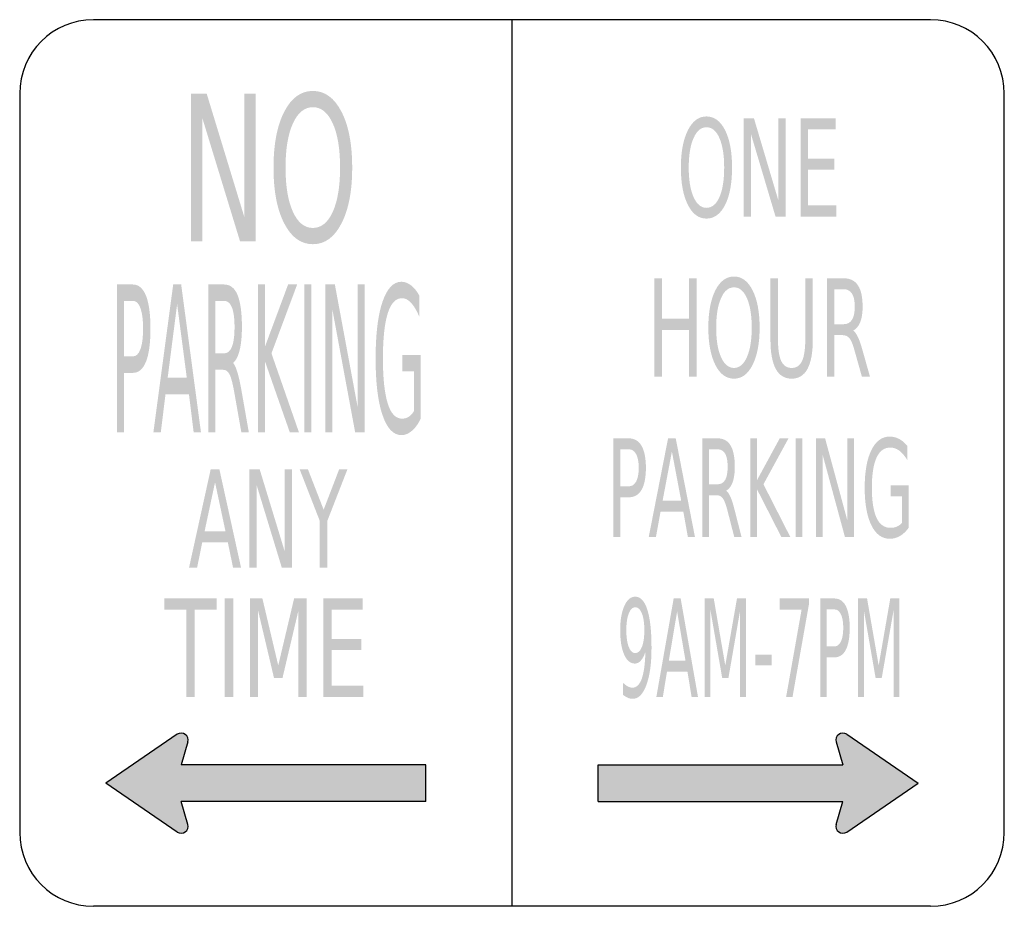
# Model space of a CAD drawing. Header units: inches. Extents: x -0.5 to 0.5, y -0.45 to 0.45.
import ezdxf

# ---------------------------------------------------------------- set-up
doc = ezdxf.new("R2010")
doc.units = ezdxf.units.IN
doc.header["$MEASUREMENT"] = 0

msp = doc.modelspace()

# ---------------------------------------------------------------- hatches: boundary and pattern name
for points in [[(-0.3259, 0.375), (-0.3101, 0.375), (-0.2718, 0.2495), (-0.2718, 0.375), (-0.2605, 0.375), (-0.2605, 0.225), (-0.2762, 0.225), (-0.3146, 0.3505), (-0.3146, 0.225), (-0.3259, 0.225), (-0.3259, 0.375)], [(0.2354, 0.35), (0.2457, 0.35), (0.2706, 0.2663), (0.2706, 0.35), (0.278, 0.35), (0.278, 0.25), (0.2677, 0.25), (0.2428, 0.3336), (0.2428, 0.25), (0.2354, 0.25), (0.2354, 0.35)], [(0.2931, 0.35), (0.3287, 0.35), (0.3287, 0.3386), (0.3007, 0.3386), (0.3007, 0.309), (0.3275, 0.309), (0.3275, 0.2976), (0.3007, 0.2976), (0.3007, 0.2614), (0.3294, 0.2614), (0.3294, 0.25), (0.2931, 0.25), (0.2931, 0.35)], [(-0.2581, 0.1812), (-0.251, 0.1812), (-0.251, 0.1178), (-0.2274, 0.1812), (-0.2182, 0.1812), (-0.2443, 0.1113), (-0.2164, 0.0312), (-0.2257, 0.0312), (-0.251, 0.1035), (-0.251, 0.0312), (-0.2581, 0.0312), (-0.2581, 0.1812)], [(-0.2108, 0.1812), (-0.2037, 0.1812), (-0.2037, 0.0312), (-0.2108, 0.0312), (-0.2108, 0.1812)], [(-0.1895, 0.1812), (-0.1799, 0.1812), (-0.1566, 0.0558), (-0.1566, 0.1812), (-0.1497, 0.1812), (-0.1497, 0.0312), (-0.1593, 0.0312), (-0.1826, 0.1567), (-0.1826, 0.0312), (-0.1895, 0.0312), (-0.1895, 0.1812)], [(0.1446, 0.1875), (0.1522, 0.1875), (0.1522, 0.1465), (0.1799, 0.1465), (0.1799, 0.1875), (0.1875, 0.1875), (0.1875, 0.0875), (0.1799, 0.0875), (0.1799, 0.1351), (0.1522, 0.1351), (0.1522, 0.0875), (0.1446, 0.0875), (0.1446, 0.1875)], [(0.242, 0.025), (0.2489, 0.025), (0.2489, -0.0173), (0.2719, 0.025), (0.2808, 0.025), (0.2554, -0.0216), (0.2826, -0.075), (0.2735, -0.075), (0.2489, -0.0268), (0.2489, -0.075), (0.242, -0.075), (0.242, 0.025)], [(0.288, 0.025), (0.2949, 0.025), (0.2949, -0.075), (0.288, -0.075), (0.288, 0.025)], [(0.3087, 0.025), (0.318, 0.025), (0.3407, -0.0587), (0.3407, 0.025), (0.3474, 0.025), (0.3474, -0.075), (0.3381, -0.075), (0.3154, 0.0087), (0.3154, -0.075), (0.3087, -0.075), (0.3087, 0.025)], [(-0.2669, -0.0063), (-0.2563, -0.0063), (-0.2308, -0.0899), (-0.2308, -0.0063), (-0.2233, -0.0063), (-0.2233, -0.1062), (-0.2338, -0.1062), (-0.2593, -0.0226), (-0.2593, -0.1062), (-0.2669, -0.1062), (-0.2669, -0.0063)], [(-0.2157, -0.0063), (-0.2073, -0.0063), (-0.1913, -0.0474), (-0.1755, -0.0063), (-0.1671, -0.0063), (-0.1875, -0.0586), (-0.1875, -0.1062), (-0.1953, -0.1062), (-0.1953, -0.0586), (-0.2157, -0.0063)], [(-0.3531, -0.1375), (-0.2998, -0.1375), (-0.2998, -0.1489), (-0.3222, -0.1489), (-0.3222, -0.2375), (-0.3307, -0.2375), (-0.3307, -0.1489), (-0.3531, -0.1489), (-0.3531, -0.1375)], [(-0.2917, -0.1375), (-0.2831, -0.1375), (-0.2831, -0.2375), (-0.2917, -0.2375), (-0.2917, -0.1375)], [(-0.2662, -0.1375), (-0.2535, -0.1375), (-0.2374, -0.2055), (-0.2213, -0.1375), (-0.2086, -0.1375), (-0.2086, -0.2375), (-0.2169, -0.2375), (-0.2169, -0.1497), (-0.2331, -0.2183), (-0.2417, -0.2183), (-0.2579, -0.1497), (-0.2579, -0.2375), (-0.2662, -0.2375), (-0.2662, -0.1375)], [(-0.1916, -0.1375), (-0.1518, -0.1375), (-0.1518, -0.1489), (-0.1831, -0.1489), (-0.1831, -0.1785), (-0.1531, -0.1785), (-0.1531, -0.1899), (-0.1831, -0.1899), (-0.1831, -0.2261), (-0.151, -0.2261), (-0.151, -0.2375), (-0.1916, -0.2375), (-0.1916, -0.1375)], [(0.1956, -0.1375), (0.2049, -0.1375), (0.2166, -0.2055), (0.2285, -0.1375), (0.2378, -0.1375), (0.2378, -0.2375), (0.2317, -0.2375), (0.2317, -0.1497), (0.2198, -0.2183), (0.2135, -0.2183), (0.2016, -0.1497), (0.2016, -0.2375), (0.1956, -0.2375), (0.1956, -0.1375)], [(0.2719, -0.1375), (0.3016, -0.1375), (0.3016, -0.1433), (0.2849, -0.2375), (0.2784, -0.2375), (0.2941, -0.1489), (0.2719, -0.1489), (0.2719, -0.1375)], [(0.3513, -0.1375), (0.3606, -0.1375), (0.3724, -0.2055), (0.3842, -0.1375), (0.3935, -0.1375), (0.3935, -0.2375), (0.3875, -0.2375), (0.3875, -0.1497), (0.3755, -0.2183), (0.3693, -0.2183), (0.3574, -0.1497), (0.3574, -0.2375), (0.3513, -0.2375), (0.3513, -0.1375)], [(0.247, -0.1944), (0.2637, -0.1944), (0.2637, -0.2054), (0.247, -0.2054), (0.247, -0.1944)], [(-0.336, -0.3437), (-0.0875, -0.3437), (-0.0875, -0.3063), (-0.336, -0.3063), (-0.3292, -0.2832), (-0.329, -0.2818), (-0.329, -0.2803), (-0.3293, -0.279), (-0.3298, -0.2777), (-0.3307, -0.2765), (-0.3318, -0.2755), (-0.333, -0.2748), (-0.3345, -0.2743), (-0.3358, -0.2742), (-0.3373, -0.2743), (-0.3387, -0.2748), (-0.34, -0.2755), (-0.4125, -0.325), (-0.34, -0.3747), (-0.3387, -0.3753), (-0.3373, -0.3757), (-0.3358, -0.3758), (-0.3345, -0.3757), (-0.333, -0.3752), (-0.3318, -0.3745), (-0.3307, -0.3735), (-0.3298, -0.3723), (-0.3293, -0.371), (-0.329, -0.3697), (-0.329, -0.3682), (-0.3292, -0.3668), (-0.336, -0.3437)], [(0.3358, -0.3437), (0.0875, -0.3437), (0.0875, -0.3063), (0.3358, -0.3063), (0.3292, -0.2832), (0.3288, -0.2818), (0.329, -0.2803), (0.3293, -0.279), (0.3298, -0.2777), (0.3307, -0.2765), (0.3318, -0.2755), (0.333, -0.2748), (0.3343, -0.2743), (0.3358, -0.2742), (0.3372, -0.2743), (0.3387, -0.2748), (0.3398, -0.2755), (0.4125, -0.325), (0.3398, -0.3747), (0.3387, -0.3753), (0.3372, -0.3757), (0.3358, -0.3758), (0.3343, -0.3757), (0.333, -0.3752), (0.3318, -0.3745), (0.3307, -0.3735), (0.3298, -0.3723), (0.3293, -0.371), (0.329, -0.3697), (0.3288, -0.3682), (0.3292, -0.3668), (0.3358, -0.3437)]]:
    msp.add_hatch(color=7).paths.add_polyline_path(points)
h = msp.add_hatch(color=7)
edge = h.paths.add_edge_path()
edge.add_spline(control_points=[(-0.2022, 0.3777), (-0.1901, 0.3777), (-0.1804, 0.3706), (-0.1732, 0.3566), (-0.1659, 0.3425), (-0.1623, 0.3235), (-0.1623, 0.2998), (-0.1623, 0.2762), (-0.1659, 0.2573), (-0.1732, 0.2432), (-0.1804, 0.2291), (-0.1901, 0.2221), (-0.2022, 0.2221), (-0.2144, 0.2221), (-0.2241, 0.2291), (-0.2313, 0.2432), (-0.2386, 0.2572), (-0.2422, 0.2761), (-0.2422, 0.2998), (-0.2422, 0.3235), (-0.2386, 0.3425), (-0.2313, 0.3566), (-0.2241, 0.3706), (-0.2144, 0.3777), (-0.2022, 0.3777)], knot_values=[0, 0, 0, 0, 1, 1, 1, 2, 2, 2, 3, 3, 3, 4, 4, 4, 5, 5, 5, 6, 6, 6, 7, 7, 7, 8, 8, 8, 8], degree=3, periodic=0)
edge = h.paths.add_edge_path(flags=0)
edge.add_spline(control_points=[(-0.2022, 0.3612), (-0.2107, 0.3612), (-0.2175, 0.3557), (-0.2225, 0.3447), (-0.2275, 0.3338), (-0.23, 0.3188), (-0.23, 0.2998), (-0.23, 0.2809), (-0.2275, 0.266), (-0.2225, 0.255), (-0.2175, 0.244), (-0.2107, 0.2386), (-0.2022, 0.2386), (-0.1938, 0.2386), (-0.187, 0.244), (-0.182, 0.255), (-0.1771, 0.266), (-0.1746, 0.2809), (-0.1746, 0.2998), (-0.1746, 0.3188), (-0.1771, 0.3338), (-0.182, 0.3447), (-0.187, 0.3557), (-0.1938, 0.3612), (-0.2022, 0.3612)], knot_values=[0, 0, 0, 0, 1, 1, 1, 2, 2, 2, 3, 3, 3, 4, 4, 4, 5, 5, 5, 6, 6, 6, 7, 7, 7, 8, 8, 8, 8], degree=3, periodic=0)
h = msp.add_hatch(color=7)
edge = h.paths.add_edge_path()
edge.add_spline(control_points=[(0.1975, 0.3518), (0.2054, 0.3518), (0.2118, 0.3471), (0.2165, 0.3377), (0.2212, 0.3283), (0.2235, 0.3157), (0.2235, 0.2999), (0.2235, 0.2841), (0.2212, 0.2715), (0.2165, 0.2621), (0.2118, 0.2528), (0.2054, 0.2481), (0.1975, 0.2481), (0.1896, 0.2481), (0.1833, 0.2527), (0.1786, 0.2621), (0.1739, 0.2715), (0.1715, 0.2841), (0.1715, 0.2999), (0.1715, 0.3157), (0.1739, 0.3283), (0.1786, 0.3377), (0.1833, 0.3471), (0.1896, 0.3518), (0.1975, 0.3518)], knot_values=[0, 0, 0, 0, 1, 1, 1, 2, 2, 2, 3, 3, 3, 4, 4, 4, 5, 5, 5, 6, 6, 6, 7, 7, 7, 8, 8, 8, 8], degree=3, periodic=0)
edge = h.paths.add_edge_path(flags=0)
edge.add_spline(control_points=[(0.1975, 0.3408), (0.192, 0.3408), (0.1876, 0.3372), (0.1844, 0.3298), (0.1811, 0.3225), (0.1795, 0.3125), (0.1795, 0.2999), (0.1795, 0.2873), (0.1811, 0.2773), (0.1844, 0.27), (0.1876, 0.2627), (0.192, 0.259), (0.1975, 0.259), (0.2031, 0.259), (0.2075, 0.2627), (0.2107, 0.27), (0.2139, 0.2773), (0.2155, 0.2873), (0.2155, 0.2999), (0.2155, 0.3125), (0.2139, 0.3225), (0.2107, 0.3298), (0.2075, 0.3372), (0.2031, 0.3408), (0.1975, 0.3408)], knot_values=[0, 0, 0, 0, 1, 1, 1, 2, 2, 2, 3, 3, 3, 4, 4, 4, 5, 5, 5, 6, 6, 6, 7, 7, 7, 8, 8, 8, 8], degree=3, periodic=0)
h = msp.add_hatch(color=7)
edge = h.paths.add_edge_path()
edge.add_line((-0.4012, 0.1812), (-0.3851, 0.1812))
edge.add_spline(control_points=[(-0.3851, 0.1812), (-0.3792, 0.1812), (-0.3748, 0.1774), (-0.3717, 0.1698), (-0.3687, 0.1622), (-0.3672, 0.1511), (-0.3672, 0.1364), (-0.3672, 0.1216), (-0.3687, 0.1104), (-0.3717, 0.1029), (-0.3748, 0.0953), (-0.3792, 0.0915), (-0.3851, 0.0915)], knot_values=[0, 0, 0, 0, 1, 1, 1, 2, 2, 2, 3, 3, 3, 4, 4, 4, 4], degree=3, periodic=0)
edge.add_line((-0.3851, 0.0915), (-0.3941, 0.0915))
edge.add_line((-0.3941, 0.0915), (-0.3941, 0.0312))
edge.add_line((-0.3941, 0.0312), (-0.4012, 0.0312))
edge.add_line((-0.4012, 0.0312), (-0.4012, 0.1812))
edge = h.paths.add_edge_path(flags=0)
edge.add_line((-0.3941, 0.1646), (-0.3941, 0.1082))
edge.add_line((-0.3941, 0.1082), (-0.3851, 0.1082))
edge.add_spline(control_points=[(-0.3851, 0.1082), (-0.3818, 0.1082), (-0.3792, 0.1106), (-0.3774, 0.1155), (-0.3756, 0.1204), (-0.3747, 0.1274), (-0.3747, 0.1364), (-0.3747, 0.1454), (-0.3756, 0.1523), (-0.3774, 0.1572), (-0.3792, 0.1621), (-0.3818, 0.1646), (-0.3851, 0.1646)], knot_values=[0, 0, 0, 0, 1, 1, 1, 2, 2, 2, 3, 3, 3, 4, 4, 4, 4], degree=3, periodic=0)
edge.add_line((-0.3851, 0.1646), (-0.3941, 0.1646))
h = msp.add_hatch(color=7)
h.paths.add_polyline_path([(-0.3441, 0.1812), (-0.336, 0.1812), (-0.3159, 0.0312), (-0.3233, 0.0312), (-0.3281, 0.0697), (-0.3519, 0.0697), (-0.3567, 0.0312), (-0.3642, 0.0312), (-0.3441, 0.1812)])
h.paths.add_polyline_path([(-0.3401, 0.1612), (-0.3497, 0.0866), (-0.3303, 0.0866), (-0.3401, 0.1612)], flags=0)
h = msp.add_hatch(color=7)
edge = h.paths.add_edge_path()
edge.add_spline(control_points=[(-0.2833, 0.1016), (-0.2818, 0.1001), (-0.2803, 0.0969), (-0.2789, 0.0921), (-0.2774, 0.0873), (-0.276, 0.0807), (-0.2745, 0.0722)], knot_values=[0, 0, 0, 0, 1, 1, 1, 2, 2, 2, 2], degree=3, periodic=0)
edge.add_line((-0.2745, 0.0722), (-0.2673, 0.0312))
edge.add_line((-0.2673, 0.0312), (-0.2749, 0.0312))
edge.add_line((-0.2749, 0.0312), (-0.2817, 0.0697))
edge.add_spline(control_points=[(-0.2817, 0.0697), (-0.2834, 0.0798), (-0.2851, 0.0864), (-0.2867, 0.0897), (-0.2883, 0.093), (-0.2906, 0.0946), (-0.2934, 0.0946)], knot_values=[0, 0, 0, 0, 1, 1, 1, 2, 2, 2, 2], degree=3, periodic=0)
edge.add_line((-0.2934, 0.0946), (-0.3012, 0.0946))
edge.add_line((-0.3012, 0.0946), (-0.3012, 0.0312))
edge.add_line((-0.3012, 0.0312), (-0.3083, 0.0312))
edge.add_line((-0.3083, 0.0312), (-0.3083, 0.1812))
edge.add_line((-0.3083, 0.1812), (-0.2922, 0.1812))
edge.add_spline(control_points=[(-0.2922, 0.1812), (-0.2862, 0.1812), (-0.2817, 0.1777), (-0.2787, 0.1705), (-0.2758, 0.1633), (-0.2743, 0.1525), (-0.2743, 0.138), (-0.2743, 0.1286), (-0.2751, 0.1208), (-0.2766, 0.1145), (-0.2781, 0.1083), (-0.2804, 0.104), (-0.2833, 0.1016)], knot_values=[0, 0, 0, 0, 1, 1, 1, 2, 2, 2, 3, 3, 3, 4, 4, 4, 4], degree=3, periodic=0)
edge = h.paths.add_edge_path(flags=0)
edge.add_line((-0.3012, 0.1646), (-0.3012, 0.1113))
edge.add_line((-0.3012, 0.1113), (-0.2922, 0.1113))
edge.add_spline(control_points=[(-0.2922, 0.1113), (-0.2888, 0.1113), (-0.2862, 0.1136), (-0.2844, 0.1181), (-0.2827, 0.1226), (-0.2818, 0.1293), (-0.2818, 0.138), (-0.2818, 0.1468), (-0.2827, 0.1534), (-0.2844, 0.1579), (-0.2862, 0.1623), (-0.2888, 0.1646), (-0.2922, 0.1646)], knot_values=[0, 0, 0, 0, 1, 1, 1, 2, 2, 2, 3, 3, 3, 4, 4, 4, 4], degree=3, periodic=0)
edge.add_line((-0.2922, 0.1646), (-0.3012, 0.1646))
h = msp.add_hatch(color=7)
edge = h.paths.add_edge_path()
edge.add_line((-0.0996, 0.0526), (-0.0996, 0.0929))
edge.add_line((-0.0996, 0.0929), (-0.1113, 0.0929))
edge.add_line((-0.1113, 0.0929), (-0.1113, 0.1096))
edge.add_line((-0.1113, 0.1096), (-0.0926, 0.1096))
edge.add_line((-0.0926, 0.1096), (-0.0926, 0.0452))
edge.add_spline(control_points=[(-0.0926, 0.0452), (-0.0953, 0.0396), (-0.0984, 0.0354), (-0.1017, 0.0326), (-0.105, 0.0298), (-0.1085, 0.0283), (-0.1123, 0.0283), (-0.1205, 0.0283), (-0.127, 0.0352), (-0.1316, 0.0489), (-0.1362, 0.0626), (-0.1385, 0.0816), (-0.1385, 0.1061), (-0.1385, 0.1306), (-0.1362, 0.1497), (-0.1316, 0.1634), (-0.127, 0.1771), (-0.1205, 0.184), (-0.1123, 0.184), (-0.1089, 0.184), (-0.1056, 0.1827), (-0.1025, 0.1803), (-0.0994, 0.1779), (-0.0966, 0.1744), (-0.094, 0.1697)], knot_values=[0, 0, 0, 0, 1, 1, 1, 2, 2, 2, 3, 3, 3, 4, 4, 4, 5, 5, 5, 6, 6, 6, 7, 7, 7, 8, 8, 8, 8], degree=3, periodic=0)
edge.add_line((-0.094, 0.1697), (-0.094, 0.1481))
edge.add_spline(control_points=[(-0.094, 0.1481), (-0.0966, 0.1544), (-0.0994, 0.1592), (-0.1024, 0.1625), (-0.1053, 0.1657), (-0.1084, 0.1673), (-0.1117, 0.1673), (-0.1181, 0.1673), (-0.123, 0.1622), (-0.1262, 0.1519), (-0.1294, 0.1417), (-0.1311, 0.1264), (-0.1311, 0.1061), (-0.1311, 0.0859), (-0.1294, 0.0706), (-0.1262, 0.0604), (-0.123, 0.0501), (-0.1181, 0.045), (-0.1117, 0.045), (-0.1092, 0.045), (-0.1069, 0.0456), (-0.1049, 0.0469), (-0.103, 0.0481), (-0.1012, 0.05), (-0.0996, 0.0526)], knot_values=[0, 0, 0, 0, 1, 1, 1, 2, 2, 2, 3, 3, 3, 4, 4, 4, 5, 5, 5, 6, 6, 6, 7, 7, 7, 8, 8, 8, 8], degree=3, periodic=0)
h = msp.add_hatch(color=7)
edge = h.paths.add_edge_path()
edge.add_spline(control_points=[(0.2255, 0.1893), (0.2334, 0.1893), (0.2397, 0.1846), (0.2444, 0.1752), (0.2491, 0.1658), (0.2515, 0.1532), (0.2515, 0.1374), (0.2515, 0.1216), (0.2491, 0.1091), (0.2444, 0.0997), (0.2397, 0.0903), (0.2334, 0.0856), (0.2255, 0.0856), (0.2176, 0.0856), (0.2112, 0.0902), (0.2065, 0.0996), (0.2018, 0.109), (0.1994, 0.1216), (0.1994, 0.1374), (0.1994, 0.1532), (0.2018, 0.1658), (0.2065, 0.1752), (0.2112, 0.1846), (0.2176, 0.1893), (0.2255, 0.1893)], knot_values=[0, 0, 0, 0, 1, 1, 1, 2, 2, 2, 3, 3, 3, 4, 4, 4, 5, 5, 5, 6, 6, 6, 7, 7, 7, 8, 8, 8, 8], degree=3, periodic=0)
edge = h.paths.add_edge_path(flags=0)
edge.add_spline(control_points=[(0.2255, 0.1783), (0.2199, 0.1783), (0.2155, 0.1747), (0.2123, 0.1673), (0.209, 0.16), (0.2074, 0.15), (0.2074, 0.1374), (0.2074, 0.1248), (0.209, 0.1148), (0.2123, 0.1075), (0.2155, 0.1002), (0.2199, 0.0965), (0.2255, 0.0965), (0.231, 0.0965), (0.2354, 0.1002), (0.2386, 0.1075), (0.2418, 0.1148), (0.2435, 0.1248), (0.2435, 0.1374), (0.2435, 0.15), (0.2418, 0.16), (0.2386, 0.1673), (0.2354, 0.1747), (0.231, 0.1783), (0.2255, 0.1783)], knot_values=[0, 0, 0, 0, 1, 1, 1, 2, 2, 2, 3, 3, 3, 4, 4, 4, 5, 5, 5, 6, 6, 6, 7, 7, 7, 8, 8, 8, 8], degree=3, periodic=0)
h = msp.add_hatch(color=7)
edge = h.paths.add_edge_path()
edge.add_line((0.2625, 0.1875), (0.2701, 0.1875))
edge.add_line((0.2701, 0.1875), (0.2701, 0.1267))
edge.add_spline(control_points=[(0.2701, 0.1267), (0.2701, 0.116), (0.2712, 0.1083), (0.2734, 0.1036), (0.2756, 0.0989), (0.2791, 0.0965), (0.284, 0.0965), (0.2889, 0.0965), (0.2924, 0.0989), (0.2946, 0.1036), (0.2968, 0.1083), (0.2979, 0.116), (0.2979, 0.1267)], knot_values=[0, 0, 0, 0, 1, 1, 1, 2, 2, 2, 3, 3, 3, 4, 4, 4, 4], degree=3, periodic=0)
edge.add_line((0.2979, 0.1267), (0.2979, 0.1875))
edge.add_line((0.2979, 0.1875), (0.3055, 0.1875))
edge.add_line((0.3055, 0.1875), (0.3055, 0.1251))
edge.add_spline(control_points=[(0.3055, 0.1251), (0.3055, 0.112), (0.3037, 0.1022), (0.3001, 0.0955), (0.2965, 0.0889), (0.2911, 0.0856), (0.284, 0.0856), (0.2769, 0.0856), (0.2715, 0.0889), (0.2679, 0.0955), (0.2643, 0.1022), (0.2625, 0.112), (0.2625, 0.1251)], knot_values=[0, 0, 0, 0, 1, 1, 1, 2, 2, 2, 3, 3, 3, 4, 4, 4, 4], degree=3, periodic=0)
edge.add_line((0.2625, 0.1251), (0.2625, 0.1875))
h = msp.add_hatch(color=7)
edge = h.paths.add_edge_path()
edge.add_spline(control_points=[(0.3465, 0.1344), (0.3481, 0.1334), (0.3497, 0.1313), (0.3512, 0.1281), (0.3528, 0.1249), (0.3543, 0.1204), (0.3559, 0.1148)], knot_values=[0, 0, 0, 0, 1, 1, 1, 2, 2, 2, 2], degree=3, periodic=0)
edge.add_line((0.3559, 0.1148), (0.3636, 0.0875))
edge.add_line((0.3636, 0.0875), (0.3554, 0.0875))
edge.add_line((0.3554, 0.0875), (0.3482, 0.1131))
edge.add_spline(control_points=[(0.3482, 0.1131), (0.3464, 0.1198), (0.3446, 0.1243), (0.3429, 0.1265), (0.3411, 0.1287), (0.3387, 0.1298), (0.3357, 0.1298)], knot_values=[0, 0, 0, 0, 1, 1, 1, 2, 2, 2, 2], degree=3, periodic=0)
edge.add_line((0.3357, 0.1298), (0.3274, 0.1298))
edge.add_line((0.3274, 0.1298), (0.3274, 0.0875))
edge.add_line((0.3274, 0.0875), (0.3198, 0.0875))
edge.add_line((0.3198, 0.0875), (0.3198, 0.1875))
edge.add_line((0.3198, 0.1875), (0.337, 0.1875))
edge.add_spline(control_points=[(0.337, 0.1875), (0.3434, 0.1875), (0.3482, 0.1851), (0.3514, 0.1803), (0.3545, 0.1756), (0.3561, 0.1683), (0.3561, 0.1587), (0.3561, 0.1524), (0.3553, 0.1472), (0.3537, 0.143), (0.352, 0.1389), (0.3496, 0.136), (0.3465, 0.1344)], knot_values=[0, 0, 0, 0, 1, 1, 1, 2, 2, 2, 3, 3, 3, 4, 4, 4, 4], degree=3, periodic=0)
edge = h.paths.add_edge_path(flags=0)
edge.add_line((0.3274, 0.1764), (0.3274, 0.1409))
edge.add_line((0.3274, 0.1409), (0.337, 0.1409))
edge.add_spline(control_points=[(0.337, 0.1409), (0.3407, 0.1409), (0.3434, 0.1424), (0.3453, 0.1454), (0.3472, 0.1484), (0.3481, 0.1528), (0.3481, 0.1587), (0.3481, 0.1645), (0.3472, 0.169), (0.3453, 0.1719), (0.3434, 0.1749), (0.3407, 0.1764), (0.337, 0.1764)], knot_values=[0, 0, 0, 0, 1, 1, 1, 2, 2, 2, 3, 3, 3, 4, 4, 4, 4], degree=3, periodic=0)
edge.add_line((0.337, 0.1764), (0.3274, 0.1764))
h = msp.add_hatch(color=7)
edge = h.paths.add_edge_path()
edge.add_line((0.103, 0.025), (0.1186, 0.025))
edge.add_spline(control_points=[(0.1186, 0.025), (0.1243, 0.025), (0.1287, 0.0225), (0.1316, 0.0174), (0.1345, 0.0123), (0.136, 0.0049), (0.136, -0.0049), (0.136, -0.0147), (0.1345, -0.0222), (0.1316, -0.0272), (0.1287, -0.0323), (0.1243, -0.0348), (0.1186, -0.0348)], knot_values=[0, 0, 0, 0, 1, 1, 1, 2, 2, 2, 3, 3, 3, 4, 4, 4, 4], degree=3, periodic=0)
edge.add_line((0.1186, -0.0348), (0.1099, -0.0348))
edge.add_line((0.1099, -0.0348), (0.1099, -0.075))
edge.add_line((0.1099, -0.075), (0.103, -0.075))
edge.add_line((0.103, -0.075), (0.103, 0.025))
edge = h.paths.add_edge_path(flags=0)
edge.add_line((0.1099, 0.0139), (0.1099, -0.0237))
edge.add_line((0.1099, -0.0237), (0.1186, -0.0237))
edge.add_spline(control_points=[(0.1186, -0.0237), (0.1218, -0.0237), (0.1243, -0.0221), (0.1261, -0.0188), (0.1278, -0.0155), (0.1287, -0.0109), (0.1287, -0.0049), (0.1287, 0.0011), (0.1278, 0.0057), (0.1261, 0.009), (0.1243, 0.0123), (0.1218, 0.0139), (0.1186, 0.0139)], knot_values=[0, 0, 0, 0, 1, 1, 1, 2, 2, 2, 3, 3, 3, 4, 4, 4, 4], degree=3, periodic=0)
edge.add_line((0.1186, 0.0139), (0.1099, 0.0139))
h = msp.add_hatch(color=7)
h.paths.add_polyline_path([(0.1585, 0.025), (0.1663, 0.025), (0.1858, -0.075), (0.1786, -0.075), (0.174, -0.0493), (0.1509, -0.0493), (0.1462, -0.075), (0.1389, -0.075), (0.1585, 0.025)])
h.paths.add_polyline_path([(0.1624, 0.0117), (0.153, -0.0381), (0.1718, -0.0381), (0.1624, 0.0117)], flags=0)
h = msp.add_hatch(color=7)
edge = h.paths.add_edge_path()
edge.add_spline(control_points=[(0.2175, -0.0281), (0.219, -0.0291), (0.2205, -0.0312), (0.2219, -0.0344), (0.2233, -0.0376), (0.2247, -0.042), (0.2261, -0.0477)], knot_values=[0, 0, 0, 0, 1, 1, 1, 2, 2, 2, 2], degree=3, periodic=0)
edge.add_line((0.2261, -0.0477), (0.2331, -0.075))
edge.add_line((0.2331, -0.075), (0.2257, -0.075))
edge.add_line((0.2257, -0.075), (0.2191, -0.0493))
edge.add_spline(control_points=[(0.2191, -0.0493), (0.2174, -0.0426), (0.2158, -0.0382), (0.2142, -0.036), (0.2126, -0.0338), (0.2105, -0.0327), (0.2077, -0.0327)], knot_values=[0, 0, 0, 0, 1, 1, 1, 2, 2, 2, 2], degree=3, periodic=0)
edge.add_line((0.2077, -0.0327), (0.2002, -0.0327))
edge.add_line((0.2002, -0.0327), (0.2002, -0.075))
edge.add_line((0.2002, -0.075), (0.1933, -0.075))
edge.add_line((0.1933, -0.075), (0.1933, 0.025))
edge.add_line((0.1933, 0.025), (0.2089, 0.025))
edge.add_spline(control_points=[(0.2089, 0.025), (0.2147, 0.025), (0.2191, 0.0226), (0.222, 0.0178), (0.2248, 0.0131), (0.2263, 0.0058), (0.2263, -0.0038), (0.2263, -0.0101), (0.2255, -0.0153), (0.2241, -0.0195), (0.2226, -0.0236), (0.2204, -0.0265), (0.2175, -0.0281)], knot_values=[0, 0, 0, 0, 1, 1, 1, 2, 2, 2, 3, 3, 3, 4, 4, 4, 4], degree=3, periodic=0)
edge = h.paths.add_edge_path(flags=0)
edge.add_line((0.2002, 0.0139), (0.2002, -0.0216))
edge.add_line((0.2002, -0.0216), (0.2089, -0.0216))
edge.add_spline(control_points=[(0.2089, -0.0216), (0.2122, -0.0216), (0.2148, -0.0201), (0.2165, -0.0171), (0.2182, -0.0141), (0.219, -0.0097), (0.219, -0.0038), (0.219, 0.002), (0.2182, 0.0065), (0.2165, 0.0094), (0.2148, 0.0124), (0.2122, 0.0139), (0.2089, 0.0139)], knot_values=[0, 0, 0, 0, 1, 1, 1, 2, 2, 2, 3, 3, 3, 4, 4, 4, 4], degree=3, periodic=0)
edge.add_line((0.2089, 0.0139), (0.2002, 0.0139))
h = msp.add_hatch(color=7)
edge = h.paths.add_edge_path()
edge.add_line((0.396, -0.0607), (0.396, -0.0339))
edge.add_line((0.396, -0.0339), (0.3847, -0.0339))
edge.add_line((0.3847, -0.0339), (0.3847, -0.0228))
edge.add_line((0.3847, -0.0228), (0.4029, -0.0228))
edge.add_line((0.4029, -0.0228), (0.4029, -0.0657))
edge.add_spline(control_points=[(0.4029, -0.0657), (0.4002, -0.0694), (0.3973, -0.0722), (0.394, -0.0741), (0.3908, -0.076), (0.3874, -0.0769), (0.3837, -0.0769), (0.3757, -0.0769), (0.3695, -0.0724), (0.365, -0.0632), (0.3605, -0.0541), (0.3582, -0.0414), (0.3582, -0.0251), (0.3582, -0.0088), (0.3605, 0.004), (0.365, 0.0131), (0.3695, 0.0222), (0.3757, 0.0268), (0.3837, 0.0268), (0.3871, 0.0268), (0.3902, 0.026), (0.3932, 0.0244), (0.3962, 0.0228), (0.399, 0.0204), (0.4015, 0.0173)], knot_values=[0, 0, 0, 0, 1, 1, 1, 2, 2, 2, 3, 3, 3, 4, 4, 4, 5, 5, 5, 6, 6, 6, 7, 7, 7, 8, 8, 8, 8], degree=3, periodic=0)
edge.add_line((0.4015, 0.0173), (0.4015, 0.0029))
edge.add_spline(control_points=[(0.4015, 0.0029), (0.399, 0.0071), (0.3963, 0.0103), (0.3934, 0.0125), (0.3905, 0.0146), (0.3875, 0.0157), (0.3843, 0.0157), (0.3781, 0.0157), (0.3734, 0.0123), (0.3702, 0.0054), (0.3671, -0.0014), (0.3655, -0.0116), (0.3655, -0.0251), (0.3655, -0.0386), (0.3671, -0.0487), (0.3702, -0.0556), (0.3734, -0.0624), (0.3781, -0.0658), (0.3843, -0.0658), (0.3868, -0.0658), (0.389, -0.0654), (0.3909, -0.0646), (0.3928, -0.0638), (0.3945, -0.0625), (0.396, -0.0607)], knot_values=[0, 0, 0, 0, 1, 1, 1, 2, 2, 2, 3, 3, 3, 4, 4, 4, 5, 5, 5, 6, 6, 6, 7, 7, 7, 8, 8, 8, 8], degree=3, periodic=0)
h = msp.add_hatch(color=7)
h.paths.add_polyline_path([(-0.306, -0.0063), (-0.2972, -0.0063), (-0.2752, -0.1062), (-0.2833, -0.1062), (-0.2886, -0.0806), (-0.3146, -0.0806), (-0.3198, -0.1062), (-0.328, -0.1062), (-0.306, -0.0063)])
h.paths.add_polyline_path([(-0.3016, -0.0196), (-0.3122, -0.0693), (-0.291, -0.0693), (-0.3016, -0.0196)], flags=0)
h = msp.add_hatch(color=7)
edge = h.paths.add_edge_path()
edge.add_line((0.1128, -0.2354), (0.1128, -0.2231))
edge.add_spline(control_points=[(0.1128, -0.2231), (0.1144, -0.2247), (0.116, -0.2259), (0.1176, -0.2268), (0.1192, -0.2276), (0.1208, -0.2281), (0.1223, -0.2281), (0.1264, -0.2281), (0.1296, -0.225), (0.1318, -0.219), (0.1339, -0.213), (0.1352, -0.2039), (0.1355, -0.1917)], knot_values=[0, 0, 0, 0, 1, 1, 1, 2, 2, 2, 3, 3, 3, 4, 4, 4, 4], degree=3, periodic=0)
edge.add_spline(control_points=[(0.1355, -0.1917), (0.1343, -0.1955), (0.1328, -0.1985), (0.1309, -0.2005), (0.1291, -0.2026), (0.1271, -0.2036), (0.1249, -0.2036), (0.1202, -0.2036), (0.1166, -0.2006), (0.1139, -0.1945), (0.1112, -0.1885), (0.1099, -0.1802), (0.1099, -0.1697), (0.1099, -0.1594), (0.1113, -0.1512), (0.1141, -0.145), (0.1169, -0.1388), (0.1206, -0.1357), (0.1252, -0.1357), (0.1306, -0.1357), (0.1346, -0.1401), (0.1375, -0.149), (0.1403, -0.1578), (0.1417, -0.1707), (0.1417, -0.1876), (0.1417, -0.2034), (0.14, -0.2159), (0.1365, -0.2253), (0.1331, -0.2347), (0.1284, -0.2394), (0.1226, -0.2394), (0.121, -0.2394), (0.1194, -0.2391), (0.1178, -0.2384), (0.1162, -0.2378), (0.1146, -0.2368), (0.1128, -0.2354)], knot_values=[0, 0, 0, 0, 1, 1, 1, 2, 2, 2, 3, 3, 3, 4, 4, 4, 5, 5, 5, 6, 6, 6, 7, 7, 7, 8, 8, 8, 9, 9, 9, 10, 10, 10, 11, 11, 11, 12, 12, 12, 12], degree=3, periodic=0)
edge = h.paths.add_edge_path(flags=0)
edge.add_spline(control_points=[(0.1252, -0.193), (0.1281, -0.193), (0.1303, -0.1909), (0.1319, -0.1868), (0.1336, -0.1826), (0.1344, -0.1769), (0.1344, -0.1697), (0.1344, -0.1625), (0.1336, -0.1568), (0.1319, -0.1527), (0.1303, -0.1485), (0.1281, -0.1464), (0.1252, -0.1464), (0.1224, -0.1464), (0.1202, -0.1485), (0.1186, -0.1527), (0.117, -0.1568), (0.1161, -0.1625), (0.1161, -0.1697), (0.1161, -0.1769), (0.117, -0.1826), (0.1186, -0.1868), (0.1202, -0.1909), (0.1224, -0.193), (0.1252, -0.193)], knot_values=[0, 0, 0, 0, 1, 1, 1, 2, 2, 2, 3, 3, 3, 4, 4, 4, 5, 5, 5, 6, 6, 6, 7, 7, 7, 8, 8, 8, 8], degree=3, periodic=0)
h = msp.add_hatch(color=7)
h.paths.add_polyline_path([(0.1642, -0.1375), (0.1713, -0.1375), (0.1889, -0.2375), (0.1824, -0.2375), (0.1782, -0.2118), (0.1574, -0.2118), (0.1532, -0.2375), (0.1466, -0.2375), (0.1642, -0.1375)])
h.paths.add_polyline_path([(0.1677, -0.1508), (0.1593, -0.2006), (0.1762, -0.2006), (0.1677, -0.1508)], flags=0)
h = msp.add_hatch(color=7)
edge = h.paths.add_edge_path()
edge.add_line((0.3132, -0.1375), (0.3273, -0.1375))
edge.add_spline(control_points=[(0.3273, -0.1375), (0.3325, -0.1375), (0.3364, -0.14), (0.339, -0.1451), (0.3416, -0.1502), (0.343, -0.1576), (0.343, -0.1674), (0.343, -0.1772), (0.3416, -0.1847), (0.339, -0.1897), (0.3364, -0.1948), (0.3325, -0.1973), (0.3273, -0.1973)], knot_values=[0, 0, 0, 0, 1, 1, 1, 2, 2, 2, 3, 3, 3, 4, 4, 4, 4], degree=3, periodic=0)
edge.add_line((0.3273, -0.1973), (0.3195, -0.1973))
edge.add_line((0.3195, -0.1973), (0.3195, -0.2375))
edge.add_line((0.3195, -0.2375), (0.3132, -0.2375))
edge.add_line((0.3132, -0.2375), (0.3132, -0.1375))
edge = h.paths.add_edge_path(flags=0)
edge.add_line((0.3195, -0.1486), (0.3195, -0.1862))
edge.add_line((0.3195, -0.1862), (0.3273, -0.1862))
edge.add_spline(control_points=[(0.3273, -0.1862), (0.3302, -0.1862), (0.3324, -0.1846), (0.334, -0.1813), (0.3356, -0.178), (0.3364, -0.1734), (0.3364, -0.1674), (0.3364, -0.1614), (0.3356, -0.1568), (0.334, -0.1535), (0.3324, -0.1502), (0.3302, -0.1486), (0.3273, -0.1486)], knot_values=[0, 0, 0, 0, 1, 1, 1, 2, 2, 2, 3, 3, 3, 4, 4, 4, 4], degree=3, periodic=0)
edge.add_line((0.3273, -0.1486), (0.3195, -0.1486))

# ---------------------------------------------------------------- linework, layer by layer
at = {"color": 7}
for p, q in [((0.425, 0.45), (-0.425, 0.45)), ((0, -0.45), (0, 0.45)), ((-0.5, 0.375), (-0.5, -0.375)), ((0.5, -0.375), (0.5, 0.375)), ((-0.3399, -0.2754), (-0.4125, -0.325)), ((0.3399, -0.2754), (0.4125, -0.325)), ((-0.3292, -0.2832), (-0.3359, -0.3063)), ((0.3292, -0.2832), (0.3359, -0.3063)), ((-0.0875, -0.3063), (-0.3359, -0.3063)), ((-0.0875, -0.3437), (-0.0875, -0.3063)), ((0.0875, -0.3063), (0.3359, -0.3063)), ((0.0875, -0.3437), (0.0875, -0.3063)), ((-0.3399, -0.3746), (-0.4125, -0.325)), ((0.3399, -0.3746), (0.4125, -0.325)), ((-0.0875, -0.3437), (-0.3359, -0.3437)), ((-0.3292, -0.3668), (-0.3359, -0.3437)), ((0.0875, -0.3437), (0.3359, -0.3437)), ((0.3292, -0.3668), (0.3359, -0.3437)), ((0.425, -0.45), (-0.425, -0.45))]:
    msp.add_line(p, q, dxfattribs=at)
for points in [[(-0.425, 0.45), (-0.4664, 0.45), (-0.5, 0.4164), (-0.5, 0.375)], [(0.5, 0.375), (0.5, 0.4164), (0.4664, 0.45), (0.425, 0.45)], [(-0.5, -0.375), (-0.5, -0.4164), (-0.4664, -0.45), (-0.425, -0.45)], [(0.425, -0.45), (0.4664, -0.45), (0.5, -0.4164), (0.5, -0.375)]]:
    msp.add_open_spline(points, degree=3, dxfattribs=at)
for points in [[(-0.3292, -0.2832), (-0.3284, -0.2804), (-0.3294, -0.2773), (-0.3318, -0.2756), (-0.3342, -0.2738), (-0.3375, -0.2738), (-0.3399, -0.2754)], [(0.3399, -0.2754), (0.3374, -0.2738), (0.3342, -0.2738), (0.3318, -0.2756), (0.3294, -0.2773), (0.3283, -0.2804), (0.3292, -0.2832)], [(-0.3399, -0.3746), (-0.3375, -0.3762), (-0.3342, -0.3762), (-0.3318, -0.3744), (-0.3294, -0.3727), (-0.3284, -0.3696), (-0.3292, -0.3668)], [(0.3292, -0.3668), (0.3283, -0.3696), (0.3294, -0.3727), (0.3318, -0.3744), (0.3342, -0.3762), (0.3374, -0.3762), (0.3399, -0.3746)]]:
    msp.add_open_spline(points, degree=3, knots=[0, 0, 0, 0, 1, 1, 1, 2, 2, 2, 2], dxfattribs=at)

doc.saveas('drawing.dxf')
